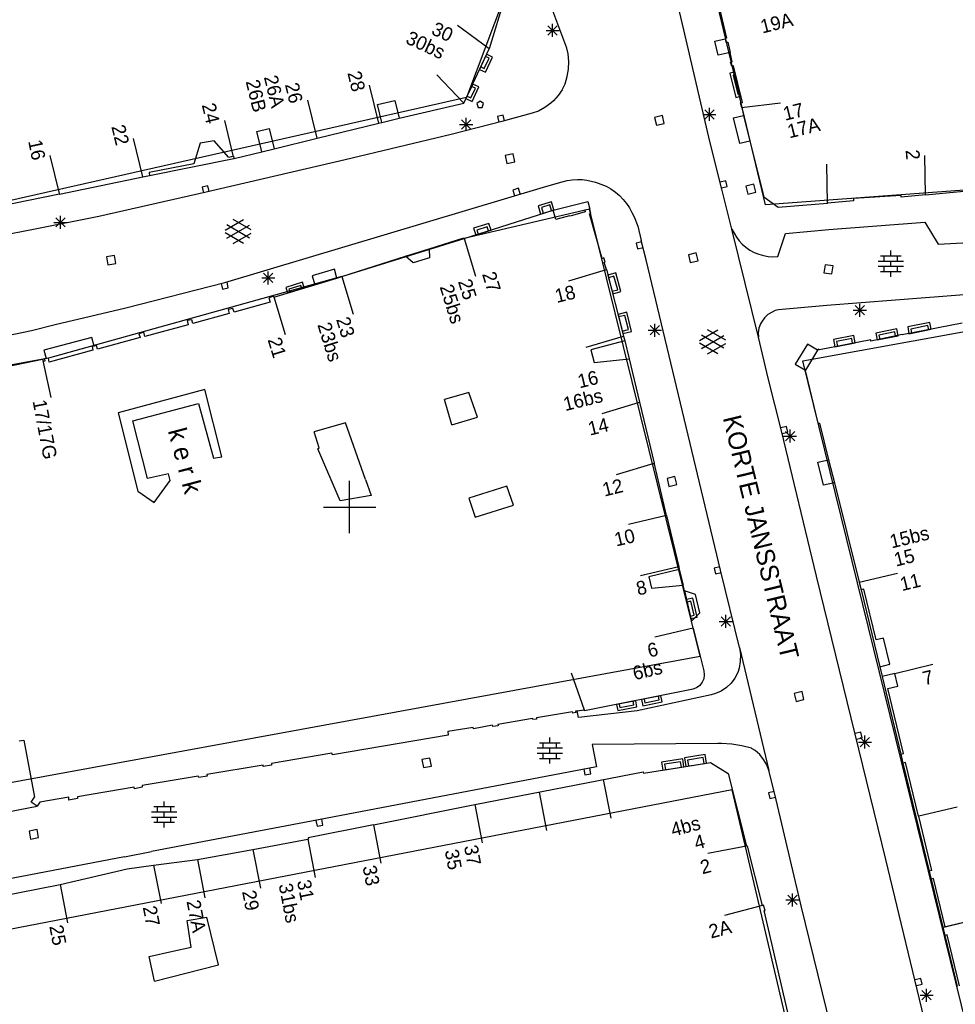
# Model space of a CAD drawing. Header units: millimetres. Extents: x 135944 to 142000, y 454200 to 456692.
# Tile 36 of 153: x 136775 to 136846, y 456012 to 456087. Entities that reach past the tile are written whole.
import ezdxf
from ezdxf.enums import TextEntityAlignment as Align

# ---------------------------------------------------------------- set-up
doc = ezdxf.new("R2010")
doc.units = ezdxf.units.MM
for name, color, linetype in [('TotaalGBKN2013_Bistad', 251, 'Continuous'), ('TotaalGBKN2013X$0$Contouren', 251, 'Continuous'), ('TotaalGBKN2013X$0$Xref', 251, 'Continuous')]:
    doc.layers.add(name, color=color, linetype=linetype)
doc.styles.add('TotaalGBKN2013X$0$GBKN binnenstad 2009$0$Standard', font='txt')

# ---------------------------------------------------------------- blocks, each defined once
blk = doc.blocks.new('TotaalGBKN2013X$0$GBKN binnenstad 2009')
at = {"layer": 'TotaalGBKN2013_Bistad'}
for p, q in [((136825573, 456086525), (136823399, 456095724)), ((136812346, 456090497), (136810679, 456085080)), ((136816612, 456085134), (136815029, 456089395)), ((136828177, 456088681), (136828847, 456085887)), ((136810679, 456085080), (136808260, 456086853)), ((136815031, 456086482), (136816031, 456086482)), ((136815177, 456086128), (136815885, 456086836)), ((136815885, 456086128), (136815177, 456086836)), ((136815531, 456085982), (136815531, 456086982)), ((136827565, 456077981), (136825573, 456086525)), ((136827946, 456085645), (136828723, 456085835)), ((136828208, 456084577), (136827946, 456085645)), ((136828847, 456085887), (136828717, 456085870)), ((136828717, 456085870), (136828723, 456085835)), ((136828723, 456085835), (136828782, 456085572)), ((136808738, 456080901), (136810679, 456085080)), ((136816718, 456084677), (136816612, 456085134)), ((136828782, 456085572), (136828931, 456085584)), ((136828931, 456085584), (136829113, 456084798)), ((136810303, 456083556), (136810670, 456084347)), ((136810670, 456084347), (136810397, 456084473)), ((136816778, 456084101), (136816718, 456084677)), ((136829113, 456084798), (136828208, 456084577)), ((136829278, 456084086), (136829113, 456084798)), ((136810030, 456083682), (136810303, 456083556)), ((136816659, 456082952), (136816758, 456083522)), ((136816758, 456083522), (136816778, 456084101)), ((136829144, 456084045), (136829278, 456084086)), ((136829238, 456083752), (136829144, 456084045)), ((136829367, 456083778), (136829238, 456083752)), ((136830052, 456080973), (136829367, 456083778)), ((136808738, 456080901), (136806675, 456083079)), ((136816482, 456082400), (136816659, 456082952)), ((136829533, 456083104), (136829340, 456083057)), ((136829340, 456083057), (136829695, 456081601)), ((136802237, 456079387), (136801526, 456082302)), ((136809288, 456081308), (136809635, 456082055)), ((136809635, 456082055), (136809338, 456082192)), ((136816259, 456081943), (136815965, 456081494)), ((136816259, 456081943), (136816482, 456082400)), ((136797520, 456078235), (136796809, 456081150)), ((136802147, 456080806), (136803475, 456081115)), ((136803475, 456081115), (136803792, 456079754)), ((136808991, 456081445), (136809288, 456081308)), ((136815965, 456081494), (136815608, 456081094)), ((136829695, 456081601), (136829888, 456081648)), ((136802464, 456079442), (136802147, 456080806)), ((136803792, 456079754), (136808738, 456080901)), ((136809985, 456081071), (136809735, 456080889)), ((136809735, 456080889), (136809839, 456080571)), ((136809839, 456080571), (136810132, 456080571)), ((136810235, 456080889), (136809985, 456081071)), ((136810132, 456080571), (136810235, 456080889)), ((136814937, 456080572), (136814442, 456080312)), ((136815390, 456080900), (136814937, 456080572)), ((136815608, 456081094), (136815390, 456080900)), ((136827177, 456079698), (136827885, 456080406)), ((136827885, 456079698), (136827177, 456080406)), ((136827531, 456079552), (136827531, 456080552)), ((136829908, 456080937), (136830052, 456080973)), ((136829996, 456080578), (136829908, 456080937)), ((136829985, 456080577), (136832962, 456080948)), ((136829996, 456080578), (136830145, 456079975)), ((136802464, 456079442), (136803792, 456079754)), ((136808566, 456078933), (136809274, 456079641)), ((136809274, 456078933), (136808566, 456079641)), ((136808920, 456078787), (136808920, 456079787)), ((136811759, 456079991), (136811319, 456079894)), ((136811319, 456079894), (136811416, 456079455)), ((136813977, 456080142), (136811639, 456079503)), ((136811855, 456079551), (136811759, 456079991)), ((136814442, 456080312), (136813977, 456080142)), ((136823932, 456079969), (136823329, 456079824)), ((136823329, 456079824), (136823474, 456079221)), ((136824077, 456079366), (136823932, 456079969)), ((136827031, 456080052), (136828031, 456080052)), ((136829380, 456079788), (136830145, 456079975)), ((136829860, 456077826), (136829380, 456079788)), ((136830145, 456079975), (136830629, 456078014)), ((136791100, 456076920), (136790448, 456079591)), ((136792919, 456078752), (136793842, 456078977)), ((136793842, 456078977), (136794221, 456077416)), ((136797522, 456078227), (136802237, 456079386)), ((136802237, 456079386), (136802464, 456079442)), ((136811639, 456079503), (136807782, 456078503)), ((136808420, 456079287), (136809420, 456079287)), ((136823474, 456079221), (136824077, 456079366)), ((136784179, 456075283), (136783468, 456078198)), ((136793299, 456077187), (136792919, 456078752)), ((136794221, 456077416), (136797522, 456078227)), ((136807782, 456078503), (136799672, 456076583)), ((136788585, 456077843), (136788083, 456076274)), ((136789650, 456078037), (136788585, 456077843)), ((136790766, 456076757), (136789650, 456078037)), ((136793299, 456077187), (136794221, 456077416)), ((136828481, 456074331), (136827565, 456077981)), ((136830629, 456078014), (136829860, 456077826)), ((136830629, 456078014), (136831683, 456073742)), ((136777806, 456073991), (136777095, 456076906)), ((136784697, 456075388), (136791160, 456076672)), ((136799672, 456076583), (136789043, 456074093)), ((136791134, 456076851), (136790766, 456076757)), ((136791134, 456076851), (136791160, 456076672)), ((136791160, 456076672), (136791171, 456076675)), ((136791171, 456076675), (136793299, 456077187)), ((136812518, 456077029), (136811909, 456076914)), ((136811909, 456076914), (136812024, 456076305)), ((136812633, 456076420), (136812518, 456077029)), ((136844066, 456073895), (136843999, 456076895)), ((136788083, 456076274), (136784670, 456075608)), ((136812024, 456076305), (136812633, 456076420)), ((136836566, 456073246), (136836499, 456076246)), ((136777813, 456073957), (136784179, 456075283)), ((136784179, 456075283), (136784697, 456075388)), ((136784670, 456075608), (136784697, 456075388)), ((136789170, 456074583), (136788730, 456074486)), ((136788730, 456074486), (136788827, 456074047)), ((136789266, 456074143), (136789170, 456074583)), ((136790449, 456067178), (136815081, 456074561)), ((136812913, 456074396), (136812483, 456074264)), ((136813045, 456073966), (136812913, 456074396)), ((136815081, 456074561), (136816255, 456074905)), ((136816255, 456074905), (136816645, 456074992)), ((136816645, 456074992), (136817041, 456075049)), ((136817041, 456075049), (136817441, 456075071)), ((136817441, 456075071), (136817791, 456075061)), ((136817791, 456075061), (136818139, 456075021)), ((136818139, 456075021), (136818483, 456074953)), ((136818483, 456074953), (136818821, 456074861)), ((136818821, 456074861), (136819225, 456074720)), ((136819225, 456074720), (136819619, 456074554)), ((136819619, 456074554), (136819997, 456074353)), ((136819997, 456074353), (136820351, 456074111)), ((136828790, 456074963), (136828352, 456074858)), ((136828457, 456074421), (136828895, 456074526)), ((136829241, 456071261), (136828481, 456074331)), ((136828895, 456074526), (136828790, 456074963)), ((136830919, 456074712), (136830319, 456074556)), ((136830319, 456074556), (136830475, 456073956)), ((136831075, 456074112), (136830919, 456074712)), ((136844066, 456073895), (136848645, 456074352)), ((136777813, 456073957), (136766715, 456071689)), ((136789043, 456074093), (136780816, 456072248)), ((136812483, 456074264), (136812615, 456073834)), ((136820351, 456074111), (136820658, 456073845)), ((136820658, 456073845), (136820933, 456073547)), ((136830475, 456073956), (136831075, 456074112)), ((136831683, 456073742), (136832799, 456072948)), ((136842199, 456073843), (136838539, 456073606)), ((136838539, 456073606), (136838552, 456073427)), ((136842207, 456073713), (136842199, 456073843)), ((136844066, 456073895), (136842207, 456073713)), ((136815311, 456073121), (136814673, 456072918)), ((136814673, 456072918), (136814810, 456072486)), ((136815448, 456072689), (136815311, 456073121)), ((136815567, 456072728), (136818238, 456073379)), ((136818238, 456073379), (136818379, 456072810)), ((136820933, 456073547), (136821182, 456073226)), ((136821182, 456073226), (136821411, 456072891)), ((136821411, 456072891), (136821605, 456072558)), ((136832799, 456072948), (136836563, 456073261)), ((136838552, 456073427), (136836563, 456073261)), ((136780816, 456072248), (136775960, 456071265)), ((136777537, 456071438), (136778245, 456072146)), ((136778245, 456071438), (136777537, 456072146)), ((136777891, 456071292), (136777891, 456072292)), ((136808761, 456070551), (136815567, 456072728)), ((136815771, 456072015), (136815567, 456072728)), ((136816830, 456072292), (136815771, 456072015)), ((136816886, 456072263), (136816830, 456072292)), ((136818027, 456072587), (136816886, 456072263)), ((136818379, 456072810), (136818005, 456072712)), ((136818005, 456072712), (136818027, 456072587)), ((136818363, 456072437), (136818464, 456072468)), ((136819329, 456069032), (136818363, 456072437)), ((136818464, 456072468), (136818379, 456072810)), ((136821605, 456072558), (136821767, 456072208)), ((136821767, 456072208), (136822051, 456071491)), ((136777391, 456071792), (136778391, 456071792)), ((136790475, 456071193), (136791877, 456072002)), ((136790612, 456070580), (136792345, 456071579)), ((136792345, 456070591), (136790613, 456071593)), ((136792475, 456071210), (136791089, 456072011)), ((136810533, 456071452), (136809742, 456071205)), ((136810631, 456071136), (136810533, 456071452)), ((136822051, 456071491), (136822301, 456070401)), ((136836661, 456071241), (136844011, 456071801)), ((136844011, 456071801), (136845031, 456070111)), ((136775960, 456071265), (136766727, 456069484)), ((136791876, 456070170), (136790475, 456070979)), ((136791089, 456070161), (136792475, 456070961)), ((136806086, 456069763), (136808745, 456070606)), ((136808745, 456070606), (136808761, 456070551)), ((136809742, 456071205), (136809840, 456070889)), ((136831281, 456063001), (136829241, 456071261)), ((136829241, 456071261), (136829593, 456070666)), ((136829593, 456070666), (136829795, 456070384)), ((136832751, 456069181), (136833341, 456070951)), ((136833341, 456070951), (136836661, 456071241)), ((136808762, 456070551), (136809624, 456067678)), ((136822353, 456070302), (136821916, 456070197)), ((136821916, 456070197), (136822021, 456069759)), ((136822021, 456069759), (136822459, 456069865)), ((136822686, 456068922), (136822301, 456070401)), ((136829795, 456070384), (136830031, 456070131)), ((136830031, 456070131), (136830319, 456069887)), ((136830319, 456069887), (136830630, 456069673)), ((136845031, 456070111), (136847381, 456070251)), ((136782010, 456069259), (136781401, 456069144)), ((136781401, 456069144), (136781516, 456068535)), ((136782125, 456068650), (136782010, 456069259)), ((136799407, 456067648), (136804291, 456069194)), ((136804291, 456069194), (136806086, 456069763)), ((136804856, 456068692), (136804291, 456069194)), ((136806104, 456069087), (136804856, 456068692)), ((136806086, 456069763), (136806104, 456069087)), ((136819443, 456069068), (136819329, 456069032)), ((136819558, 456068739), (136819443, 456069068)), ((136826524, 456069456), (136825921, 456069311)), ((136825921, 456069311), (136826066, 456068708)), ((136826669, 456068853), (136826524, 456069456)), ((136830630, 456069673), (136830962, 456069493)), ((136830962, 456069493), (136831311, 456069351)), ((136831311, 456069351), (136831662, 456069250)), ((136831662, 456069250), (136832021, 456069184)), ((136832021, 456069184), (136832386, 456069160)), ((136832386, 456069160), (136832751, 456069181)), ((136840604, 456069231), (136842204, 456069231)), ((136840904, 456068831), (136840904, 456069231)), ((136841404, 456069231), (136841404, 456069631)), ((136841904, 456068831), (136841904, 456069231)), ((136781516, 456068535), (136782125, 456068650)), ((136819488, 456068713), (136819558, 456068739)), ((136819655, 456068173), (136819488, 456068713)), ((136828387, 456045183), (136822686, 456068922)), ((136826066, 456068708), (136826669, 456068853)), ((136836374, 456068548), (136836288, 456067934)), ((136836988, 456068462), (136836374, 456068548)), ((136836902, 456067848), (136836988, 456068462)), ((136840424, 456068831), (136842384, 456068831)), ((136840424, 456068431), (136842384, 456068431)), ((136840904, 456068031), (136840904, 456068431)), ((136841404, 456068431), (136841404, 456068831)), ((136841904, 456068031), (136841904, 456068431)), ((136793281, 456067542), (136794281, 456067542)), ((136793427, 456067188), (136794135, 456067896)), ((136794135, 456067188), (136793427, 456067896)), ((136793781, 456067042), (136793781, 456068042)), ((136798838, 456068204), (136797143, 456067693)), ((136797143, 456067693), (136797344, 456067022)), ((136799039, 456067532), (136798838, 456068204)), ((136799039, 456067532), (136799407, 456067648)), ((136799408, 456067645), (136800270, 456064772)), ((136816781, 456067316), (136819655, 456068173)), ((136819655, 456068173), (136820958, 456063088)), ((136820226, 456067671), (136819810, 456067555)), ((136820515, 456066638), (136820226, 456067671)), ((136836288, 456067934), (136836902, 456067848)), ((136840604, 456068031), (136842204, 456068031)), ((136841404, 456067631), (136841404, 456068031)), ((136782897, 456065240), (136790449, 456067178)), ((136790191, 456067121), (136790287, 456066681)), ((136790727, 456066778), (136790630, 456067217)), ((136794203, 456066076), (136797344, 456067022)), ((136796268, 456066956), (136795368, 456066685)), ((136796338, 456066719), (136796268, 456066956)), ((136797344, 456067022), (136799039, 456067532)), ((136790287, 456066681), (136790727, 456066778)), ((136794192, 456066136), (136793837, 456066026)), ((136794203, 456066076), (136794192, 456066136)), ((136794203, 456066094), (136795065, 456063221)), ((136795368, 456066685), (136795438, 456066448)), ((136820099, 456066522), (136820515, 456066638)), ((136847021, 456066241), (136836511, 456065421)), ((136793926, 456065676), (136791169, 456064908)), ((136793837, 456066026), (136793926, 456065676)), ((136836511, 456065421), (136832811, 456065091)), ((136838677, 456064708), (136839385, 456065416)), ((136839385, 456064708), (136838677, 456065416)), ((136839031, 456064562), (136839031, 456065562)), ((136777487, 456063976), (136782897, 456065240)), ((136790787, 456064808), (136788023, 456064059)), ((136791060, 456065206), (136790713, 456065121)), ((136790713, 456065121), (136790787, 456064808)), ((136791169, 456064908), (136791060, 456065206)), ((136821055, 456064673), (136820585, 456064552)), ((136821333, 456063592), (136821055, 456064673)), ((136832006, 456064733), (136831730, 456064474)), ((136832330, 456064929), (136832006, 456064733)), ((136832559, 456065045), (136832330, 456064929)), ((136832811, 456065091), (136832559, 456065045)), ((136838531, 456065062), (136839531, 456065062)), ((136775667, 456063522), (136777487, 456063976)), ((136787650, 456063959), (136784340, 456063065)), ((136787929, 456064342), (136787591, 456064273)), ((136787591, 456064273), (136787650, 456063959)), ((136788023, 456064059), (136787929, 456064342)), ((136822997, 456063178), (136823705, 456063886)), ((136823705, 456063178), (136822997, 456063886)), ((136823351, 456063032), (136823351, 456064032)), ((136831445, 456064022), (136831314, 456063688)), ((136831514, 456064162), (136831445, 456064022)), ((136831730, 456064474), (136831514, 456064162)), ((136842270, 456063210), (136846860, 456064110)), ((136844242, 456063888), (136842929, 456063627)), ((136844304, 456063572), (136844242, 456063888)), ((136767093, 456061714), (136775667, 456063522)), ((136784261, 456063378), (136783888, 456063268)), ((136783888, 456063268), (136783972, 456062975)), ((136784340, 456063065), (136784261, 456063378)), ((136818087, 456062232), (136820961, 456063089)), ((136820863, 456063471), (136821333, 456063592)), ((136820958, 456063088), (136821054, 456062714)), ((136822851, 456063532), (136823851, 456063532)), ((136826773, 456062757), (136828175, 456063566)), ((136826910, 456062144), (136828643, 456063143)), ((136828643, 456062155), (136826911, 456063157)), ((136828773, 456062774), (136827387, 456063575)), ((136831314, 456063688), (136831260, 456063333)), ((136831260, 456063333), (136831281, 456063001)), ((136842270, 456063210), (136839884, 456062697)), ((136841703, 456063406), (136840485, 456063165)), ((136840485, 456063165), (136840551, 456062829)), ((136841769, 456063070), (136841703, 456063406)), ((136842929, 456063627), (136842991, 456063311)), ((136780293, 456062989), (136776617, 456062022)), ((136780466, 456062328), (136780293, 456062989)), ((136780466, 456062328), (136780304, 456062292)), ((136780304, 456062292), (136780358, 456061999)), ((136780638, 456062367), (136780466, 456062328)), ((136780716, 456062083), (136780638, 456062367)), ((136783972, 456062975), (136780716, 456062083)), ((136821054, 456062714), (136818446, 456062032)), ((136821054, 456062714), (136821381, 456061358)), ((136828174, 456061734), (136826773, 456062543)), ((136827387, 456061725), (136828773, 456062525)), ((136832021, 456059871), (136831281, 456063001)), ((136835031, 456062475), (136834097, 456060936)), ((136835800, 456062008), (136835031, 456062475)), ((136839867, 456062797), (136835941, 456062039)), ((136838410, 456062907), (136837247, 456062682)), ((136837247, 456062682), (136837319, 456062305)), ((136838482, 456062530), (136838410, 456062907)), ((136839884, 456062697), (136839867, 456062797)), ((136776617, 456062022), (136776790, 456061361)), ((136780358, 456061999), (136777011, 456061087)), ((136818446, 456062032), (136818699, 456061065)), ((136835800, 456062008), (136834866, 456060469)), ((136835845, 456062082), (136835800, 456062008)), ((136835941, 456062039), (136835845, 456062082)), ((136770658, 456060136), (136776519, 456061312)), ((136776519, 456061312), (136776557, 456061145)), ((136776519, 456061312), (136777152, 456058380)), ((136776689, 456061176), (136776557, 456061145)), ((136776790, 456061361), (136776663, 456061337)), ((136776663, 456061337), (136776689, 456061176)), ((136776961, 456061393), (136776790, 456061361)), ((136777011, 456061087), (136776961, 456061393)), ((136818699, 456061065), (136821381, 456061358)), ((136821381, 456061358), (136822186, 456058021)), ((136834097, 456060936), (136834866, 456060469)), ((136834866, 456060469), (136834814, 456060383)), ((136834814, 456060383), (136834887, 456060340)), ((136834887, 456060340), (136835824, 456056432)), ((136833033, 456055845), (136832021, 456059871)), ((136788936, 456059009), (136782305, 456057206)), ((136790220, 456053858), (136788936, 456059009)), ((136809127, 456058780), (136807275, 456058230)), ((136809784, 456056883), (136809127, 456058780)), ((136783433, 456056614), (136788449, 456057940)), ((136788449, 456057940), (136789594, 456053750)), ((136807830, 456056294), (136807275, 456058230)), ((136819312, 456057164), (136822186, 456058021)), ((136822186, 456058021), (136823291, 456053356)), ((136782305, 456057206), (136783813, 456051218)), ((136784537, 456052201), (136783433, 456056614)), ((136799691, 456056443), (136797306, 456055754)), ((136801226, 456052124), (136799691, 456056443)), ((136807830, 456056294), (136809784, 456056883)), ((136835824, 456056432), (136835944, 456056424)), ((136835944, 456056424), (136836647, 456053619)), ((136797688, 456054533), (136797306, 456055754)), ((136833418, 456056173), (136832980, 456056068)), ((136835714, 456044710), (136833033, 456055845)), ((136833085, 456055631), (136833523, 456055736)), ((136833347, 456055078), (136834055, 456055786)), ((136834055, 456055078), (136833347, 456055786)), ((136833523, 456055736), (136833418, 456056173)), ((136833701, 456054932), (136833701, 456055932)), ((136833201, 456055432), (136834201, 456055432)), ((136797580, 456054468), (136797688, 456054533)), ((136799283, 456050489), (136797580, 456054468)), ((136789594, 456053750), (136790220, 456053858)), ((136820417, 456052499), (136823291, 456053356)), ((136823348, 456053176), (136823291, 456053356)), ((136835813, 456053436), (136836647, 456053619)), ((136836253, 456051676), (136835813, 456053436)), ((136836647, 456053619), (136837085, 456051868)), ((136786147, 456052557), (136784537, 456052201)), ((136786283, 456052049), (136786147, 456052557)), ((136824249, 456049359), (136823348, 456053176)), ((136785067, 456050348), (136786283, 456052049)), ((136800000, 456050000), (136800000, 456052000)), ((136801226, 456052124), (136801665, 456050887)), ((136824892, 456052337), (136824289, 456052192)), ((136824289, 456052192), (136824434, 456051589)), ((136824434, 456051589), (136825037, 456051734)), ((136825037, 456051734), (136824892, 456052337)), ((136837085, 456051868), (136836253, 456051676)), ((136837085, 456051868), (136838990, 456044251)), ((136783813, 456051218), (136785067, 456050348)), ((136812028, 456051615), (136809124, 456050672)), ((136812552, 456050155), (136812028, 456051615)), ((136801665, 456050887), (136799283, 456050489)), ((136809124, 456050672), (136809617, 456049243)), ((136798000, 456050000), (136800000, 456050000)), ((136800000, 456050000), (136802000, 456050000)), ((136800000, 456048000), (136800000, 456050000)), ((136809617, 456049243), (136812552, 456050155)), ((136824253, 456049360), (136821333, 456048673)), ((136824249, 456049359), (136825176, 456045427)), ((136825181, 456045428), (136822261, 456044741)), ((136825222, 456045233), (136822895, 456044673)), ((136825176, 456045427), (136825222, 456045233)), ((136825222, 456045233), (136825509, 456044017)), ((136828329, 456045427), (136827892, 456045322)), ((136827892, 456045322), (136827997, 456044884)), ((136827997, 456044884), (136828435, 456044990)), ((136829825, 456039256), (136828387, 456045183)), ((136838994, 456044252), (136841911, 456044954)), ((136822895, 456044673), (136823106, 456043798)), ((136841033, 456023035), (136835714, 456044710)), ((136838990, 456044251), (136839135, 456043669)), ((136823106, 456043798), (136825509, 456044017)), ((136825611, 456043584), (136825509, 456044017)), ((136826457, 456043320), (136825611, 456043584)), ((136825611, 456043584), (136826155, 456041279)), ((136839340, 456043719), (136839135, 456043669)), ((136839135, 456043669), (136840560, 456037783)), ((136840281, 456039833), (136839340, 456043719)), ((136826100, 456042794), (136825816, 456042727)), ((136826350, 456041729), (136826100, 456042794)), ((136826797, 456041910), (136826457, 456043320)), ((136826066, 456041662), (136826350, 456041729)), ((136826155, 456041279), (136826797, 456041910)), ((136826288, 456040741), (136826155, 456041279)), ((136828281, 456041252), (136829281, 456041252)), ((136828427, 456040898), (136829135, 456041606)), ((136829135, 456040898), (136828427, 456041606)), ((136828781, 456040752), (136828781, 456041752)), ((136826282, 456040740), (136823362, 456040053)), ((136826288, 456040741), (136827096, 456037468)), ((136840835, 456039967), (136840281, 456039833)), ((136841318, 456037974), (136840835, 456039967)), ((136829825, 456039256), (136832069, 456029833)), ((136829825, 456039256), (136829894, 456038728)), ((136829883, 456038196), (136829793, 456037672)), ((136829894, 456038728), (136829883, 456038196)), ((136827096, 456037468), (136827136, 456037169)), ((136829793, 456037672), (136829692, 456037338)), ((136840560, 456037783), (136841318, 456037974)), ((136840560, 456037783), (136840740, 456037042)), ((136841699, 456037275), (136844616, 456037977)), ((136816959, 456037324), (136817936, 456034487)), ((136827095, 456036869), (136826979, 456036591)), ((136827136, 456037169), (136827095, 456036869)), ((136829470, 456036911), (136829180, 456036527)), ((136829692, 456037338), (136829470, 456036911)), ((136841699, 456037275), (136840740, 456037042)), ((136840740, 456037042), (136842170, 456031084)), ((136841934, 456036304), (136841699, 456037275)), ((136826161, 456036037), (136817969, 456034398)), ((136826271, 456036059), (136826161, 456036037)), ((136826551, 456036171), (136826271, 456036059)), ((136826793, 456036352), (136826551, 456036171)), ((136826979, 456036591), (136826793, 456036352)), ((136828431, 456035927), (136827992, 456035729)), ((136828830, 456036196), (136828431, 456035927)), ((136829180, 456036527), (136828830, 456036196)), ((136841173, 456036118), (136841934, 456036304)), ((136842374, 456031135), (136841173, 456036118)), ((136821744, 456034881), (136821691, 456035143)), ((136827669, 456035634), (136822010, 456034421)), ((136822534, 456035312), (136822591, 456035029)), ((136822591, 456035029), (136823684, 456035247)), ((136823684, 456035247), (136823627, 456035530)), ((136827992, 456035729), (136827669, 456035634)), ((136834613, 456035884), (136834010, 456035739)), ((136834010, 456035739), (136834155, 456035136)), ((136834155, 456035136), (136834758, 456035281)), ((136834758, 456035281), (136834613, 456035884)), ((136817404, 456034401), (136817291, 456034383)), ((136817404, 456034401), (136817936, 456034487)), ((136817505, 456033898), (136817404, 456034401)), ((136822010, 456034421), (136817505, 456033898)), ((136817968, 456034492), (136817936, 456034487)), ((136817969, 456034398), (136817968, 456034492)), ((136820621, 456034929), (136820674, 456034667)), ((136820674, 456034667), (136821744, 456034881)), ((136814000, 456033829), (136811341, 456033366)), ((136814016, 456033744), (136814000, 456033829)), ((136814305, 456033773), (136814016, 456033744)), ((136817057, 456034335), (136814299, 456033883)), ((136814299, 456033883), (136814305, 456033773)), ((136817083, 456034241), (136817057, 456034335)), ((136817307, 456034284), (136817083, 456034241)), ((136817291, 456034383), (136817307, 456034284)), ((136809468, 456033126), (136807525, 456032830)), ((136809469, 456033041), (136809468, 456033126)), ((136810937, 456033321), (136809469, 456033041)), ((136810964, 456033212), (136810937, 456033321)), ((136811357, 456033257), (136810964, 456033212)), ((136811341, 456033366), (136811357, 456033257)), ((136774732, 456032107), (136775077, 456032172)), ((136775077, 456032172), (136775897, 456027799)), ((136807539, 456032559), (136798690, 456031054)), ((136807525, 456032830), (136807539, 456032559)), ((136815320, 456031968), (136815320, 456032368)), ((136839116, 456032775), (136838678, 456032670)), ((136838783, 456032233), (136839221, 456032338)), ((136839065, 456031661), (136839773, 456032369)), ((136839773, 456031661), (136839065, 456032369)), ((136839221, 456032338), (136839116, 456032775)), ((136839419, 456031515), (136839419, 456032515)), ((136814340, 456031568), (136816300, 456031568)), ((136814520, 456031968), (136816120, 456031968)), ((136814820, 456031568), (136814820, 456031968)), ((136815320, 456031168), (136815320, 456031568)), ((136815820, 456031568), (136815820, 456031968)), ((136828163, 456031901), (136818566, 456031821)), ((136818566, 456031821), (136818885, 456030115)), ((136828455, 456031906), (136828163, 456031901)), ((136829234, 456031863), (136828455, 456031906)), ((136830004, 456031740), (136829234, 456031863)), ((136830758, 456031540), (136830004, 456031740)), ((136830806, 456031513), (136830758, 456031540)), ((136831017, 456031372), (136830806, 456031513)), ((136831374, 456031060), (136831017, 456031372)), ((136838919, 456032015), (136839919, 456032015)), ((136798654, 456031173), (136794036, 456030371)), ((136798690, 456031054), (136798654, 456031173)), ((136806148, 456030794), (136805539, 456030679)), ((136805539, 456030679), (136805654, 456030070)), ((136806263, 456030185), (136806148, 456030794)), ((136814340, 456031168), (136816300, 456031168)), ((136814520, 456030768), (136816120, 456030768)), ((136814820, 456030768), (136814820, 456031168)), ((136815320, 456030368), (136815320, 456030768)), ((136815820, 456030768), (136815820, 456031168)), ((136827049, 456030831), (136825862, 456030643)), ((136825862, 456030643), (136825933, 456030189)), ((136827120, 456030377), (136827049, 456030831)), ((136831674, 456030692), (136831374, 456031060)), ((136831908, 456030279), (136831674, 456030692)), ((136842170, 456031084), (136842374, 456031135)), ((136842170, 456031084), (136842335, 456030394)), ((136793384, 456030252), (136789089, 456029538)), ((136793392, 456030147), (136793384, 456030252)), ((136794039, 456030241), (136793392, 456030147)), ((136794036, 456030371), (136794039, 456030241)), ((136818885, 456030115), (136797627, 456026064)), ((136805654, 456030070), (136806263, 456030185)), ((136817926, 456029942), (136818010, 456029500)), ((136818452, 456029583), (136818368, 456030026)), ((136822484, 456029643), (136827607, 456030453)), ((136825321, 456030518), (136824099, 456030324)), ((136824099, 456030324), (136824164, 456029909)), ((136825386, 456030103), (136825321, 456030518)), ((136827607, 456030453), (136828964, 456029603)), ((136832069, 456029833), (136831908, 456030279)), ((136842539, 456030445), (136842335, 456030394)), ((136842335, 456030394), (136843323, 456026311)), ((136843524, 456026357), (136842539, 456030445)), ((136788417, 456029404), (136784137, 456028700)), ((136788463, 456029299), (136788417, 456029404)), ((136789120, 456029408), (136788463, 456029299)), ((136789089, 456029538), (136789120, 456029408)), ((136809578, 456027245), (136822463, 456029733)), ((136818010, 456029500), (136818452, 456029583)), ((136819408, 456029147), (136819978, 456026202)), ((136822463, 456029733), (136822484, 456029643)), ((136828964, 456029603), (136830354, 456024044)), ((136832523, 456028020), (136832069, 456029833)), ((136783530, 456028567), (136779202, 456027835)), ((136783562, 456028443), (136783530, 456028567)), ((136784149, 456028566), (136783562, 456028443)), ((136784137, 456028700), (136784149, 456028566)), ((136775638, 456027418), (136775897, 456027799)), ((136778520, 456027792), (136776308, 456027426)), ((136778539, 456027574), (136778520, 456027792)), ((136779199, 456027696), (136778539, 456027574)), ((136779202, 456027835), (136779199, 456027696)), ((136814493, 456028196), (136815063, 456025251)), ((136832473, 456028235), (136832035, 456028130)), ((136832035, 456028130), (136832140, 456027693)), ((136832140, 456027693), (136832578, 456027798)), ((136834546, 456019477), (136832523, 456028020)), ((136755452, 456023105), (136776093, 456027109)), ((136776093, 456027109), (136775638, 456027418)), ((136776308, 456027426), (136776093, 456027109)), ((136785019, 456027080), (136786619, 456027080)), ((136785319, 456026680), (136785319, 456027080)), ((136785819, 456027080), (136785819, 456027480)), ((136786319, 456026680), (136786319, 456027080)), ((136801822, 456025687), (136809578, 456027245)), ((136809578, 456027245), (136810148, 456024300)), ((136843553, 456026364), (136846470, 456027066)), ((136784839, 456026680), (136786799, 456026680)), ((136784839, 456026280), (136786799, 456026280)), ((136785319, 456025880), (136785319, 456026280)), ((136785819, 456026280), (136785819, 456026680)), ((136786319, 456025880), (136786319, 456026280)), ((136797953, 456025669), (136797869, 456026112)), ((136843323, 456026311), (136844331, 456022146)), ((136843524, 456026357), (136844527, 456022195)), ((136797627, 456026064), (136784862, 456023656)), ((136785019, 456025880), (136786619, 456025880)), ((136785819, 456025480), (136785819, 456025880)), ((136801822, 456025687), (136796834, 456024685)), ((136797427, 456026028), (136797511, 456025586)), ((136797511, 456025586), (136797953, 456025669)), ((136801821, 456025692), (136802391, 456022747)), ((136776101, 456025316), (136775492, 456025201)), ((136775492, 456025201), (136775607, 456024592)), ((136775607, 456024592), (136776216, 456024707)), ((136776216, 456024707), (136776101, 456025316)), ((136796850, 456024596), (136796806, 456024588)), ((136796834, 456024685), (136796850, 456024596)), ((136792609, 456023787), (136796806, 456024588)), ((136796806, 456024588), (136797376, 456021643)), ((136830354, 456024044), (136827402, 456023486)), ((136830439, 456024045), (136830354, 456024044)), ((136831576, 456019516), (136830439, 456024045)), ((136782793, 456023242), (136771935, 456021164)), ((136782793, 456023242), (136784862, 456023656)), ((136788357, 456023043), (136792609, 456023787)), ((136792609, 456023787), (136793179, 456020842)), ((136777871, 456021132), (136782979, 456022331)), ((136782979, 456022331), (136785011, 456022599)), ((136785011, 456022599), (136788357, 456023043)), ((136785011, 456022599), (136785581, 456019654)), ((136788357, 456023043), (136788927, 456020098)), ((136844427, 456008909), (136841033, 456023035)), ((136844527, 456022195), (136844331, 456022146)), ((136844331, 456022146), (136844481, 456021532)), ((136844675, 456021582), (136844481, 456021532)), ((136845565, 456017886), (136844675, 456021582)), ((136772844, 456020121), (136777871, 456021132)), ((136777871, 456021132), (136778432, 456018185)), ((136844481, 456021532), (136845382, 456017842)), ((136833527, 456019588), (136834235, 456020296)), ((136834235, 456019588), (136833527, 456020296)), ((136833881, 456019442), (136833881, 456020442)), ((136831576, 456019516), (136828680, 456018735)), ((136831666, 456019537), (136831576, 456019516)), ((136831791, 456019135), (136831666, 456019537)), ((136833381, 456019942), (136834381, 456019942)), ((136837291, 456008258), (136834546, 456019477)), ((136787588, 456018367), (136789078, 456018620)), ((136789968, 456014971), (136789078, 456018620)), ((136831706, 456019129), (136831791, 456019135)), ((136833950, 456009527), (136831706, 456019129)), ((136845565, 456017886), (136848482, 456018588)), ((136787872, 456016319), (136787588, 456018367)), ((136845382, 456017842), (136848299, 456018544)), ((136845382, 456017842), (136845565, 456017886)), ((136845382, 456017842), (136845533, 456017224)), ((136845714, 456017270), (136845533, 456017224)), ((136845533, 456017224), (136846485, 456013326)), ((136846653, 456013369), (136845714, 456017270)), ((136786489, 456016008), (136787872, 456016319)), ((136784673, 456015600), (136786489, 456016008)), ((136785092, 456013729), (136784673, 456015600)), ((136785092, 456013729), (136789968, 456014971)), ((136843694, 456013935), (136843256, 456013830)), ((136843361, 456013393), (136843799, 456013498)), ((136843799, 456013498), (136843694, 456013935)), ((136843641, 456012642), (136844641, 456012642)), ((136843787, 456012288), (136844495, 456012996)), ((136844495, 456012288), (136843787, 456012996)), ((136844141, 456012142), (136844141, 456013142))]:
    blk.add_line(p, q, dxfattribs=at)
for points in [[(136810481, 456084654), (136809945, 456083500), (136810399, 456083289), (136810935, 456084443)], [(136829935, 456081453), (136829484, 456083297), (136829096, 456083202), (136829547, 456081358)], [(136809422, 456082373), (136808906, 456081263), (136809384, 456081041), (136809900, 456082151)], [(136814619, 456072425), (136815638, 456072749), (136815440, 456073371), (136814421, 456073047)], [(136809649, 456070829), (136810821, 456071195), (136810663, 456071701), (136809491, 456071335)], [(136819756, 456067747), (136820152, 456066328), (136820760, 456066498), (136820364, 456067917)], [(136795246, 456066390), (136796529, 456066776), (136796400, 456067204), (136795117, 456066818)], [(136820535, 456064745), (136820912, 456063276), (136821575, 456063446), (136821198, 456064915)], [(136842794, 456063272), (136844499, 456063610), (136844398, 456064122), (136842693, 456063786)], [(136837122, 456062267), (136838677, 456062567), (136838566, 456063140), (136837011, 456062839)], [(136840354, 456062790), (136841964, 456063108), (136841859, 456063640), (136840249, 456063322)], [(136825770, 456042921), (136826111, 456041466), (136826589, 456041578), (136826248, 456043033)], [(136821887, 456035182), (136820424, 456034889), (136820516, 456034430), (136821979, 456034723)], [(136823823, 456035569), (136822337, 456035272), (136822433, 456034792), (136823919, 456035089)], [(136823966, 456029877), (136825583, 456030133), (136825486, 456030745), (136823869, 456030489)], [(136825735, 456030157), (136827317, 456030407), (136827214, 456031058), (136825632, 456030808)]]:
    blk.add_3dface(points, dxfattribs=at)
at = {"layer": 'TotaalGBKN2013_Bistad', "style": 'TotaalGBKN2013X$0$GBKN binnenstad 2009$0$Standard'}
for s, rotation, p in [('19A', 13.9432, (136831449, 456086750.5)), ('17', 13.9432, (136833183, 456080074.5)), ('17A', 13.9432, (136833516, 456078724.5)), ('27', 287.1494, (136810630.6, 456067991.4)), ('25bs', 287.1526, (136807388.6, 456067015.4)), ('25', 287.1526, (136808786.6, 456067421.4)), ('23', 287.1526, (136799464.6, 456064525.4)), ('23bs', 287.1526, (136798035.6, 456064108.4)), ('21', 287.1526, (136794227.6, 456062965.4)), ('17/17G', 280.7684, (136776266.7, 456058215.5)), ('15bs', 13.5259, (136841338.7, 456047346.4)), ('15', 14.0681, (136841668.9, 456045954.2)), ('11', 13.5259, (136842124.7, 456044078.4)), ('7', 13.5259, (136843856.7, 456036865.4)), ('37', 280.9488, (136809263.4, 456024131.1)), ('35', 280.9467, (136807793.4, 456023802.1)), ('33', 280.9488, (136801506.4, 456022578.1)), ('31bs', 280.9488, (136795089.4, 456021203.1)), ('31', 280.9488, (136796491.4, 456021473.1)), ('29', 280.9488, (136792294.4, 456020674.1)), ('27', 280.9488, (136784695.4, 456019485.1)), ('27A', 280.9488, (136788042.4, 456019930.1)), ('25', 280.7684, (136777545.7, 456018019.5))]:
    blk.add_text(s, height=1054, rotation=rotation, dxfattribs=at).set_placement(p, align=Align.MIDDLE_LEFT)
for s, rotation, p in [('30bs', 335.079, (136807207.8, 456084723.7)), ('30', 335.079, (136807821.7, 456086044.6)), ('28', 283.7199, (136800712.6, 456081829.3)), ('26B', 283.7199, (136793155.4, 456080261.4)), ('26A', 283.7199, (136794545.5, 456080598.7)), ('26', 283.7199, (136795933.5, 456080938.5)), ('24', 283.7199, (136789572.3, 456079379.2)), ('22', 283.7199, (136782655.3, 456077723.5)), ('16', 281.5573, (136776242.8, 456076575.2)), ('2', 274.4861, (136843119.4, 456076572.9)), ('18', 13.7731, (136817247.7, 456066500.7)), ('16', 13.7731, (136818993.4, 456059969.6)), ('16bs', 13.7731, (136819336.1, 456058581.7)), ('14', 13.7731, (136819782.8, 456056350.7)), ('12', 13.7731, (136820887.4, 456051684.6)), ('10', 13.2442, (136821800.3, 456047854.5)), ('8', 13.2442, (136822711.1, 456043919.2)), ('6', 13.2442, (136823568.8, 456039176)), ('6bs', 13.2442, (136823895.5, 456037784.5)), ('4bs', 15.0994, (136826793.5, 456025872.4)), ('4', 15.0994, (136827142.7, 456024483.4)), ('2', 15.0994, (136827610.7, 456022606.1)), ('2A', 15.1099, (136829170.5, 456017933.5))]:
    blk.add_text(s, height=1054, rotation=rotation, dxfattribs=at).set_placement(p, align=Align.MIDDLE_RIGHT)
blk.add_text('KORTE JANSSTRAAT', height=1400, rotation=283.588283, dxfattribs=at).set_placement((136830793.8, 456047538.7), align=Align.CENTER)
blk.add_text('k e r k', height=1400, rotation=284.808503, dxfattribs=at).set_placement((136787448, 456053571.2), align=Align.MIDDLE)

msp = doc.modelspace()

# ---------------------------------------------------------------- linework, layer by layer
at = {"layer": 'TotaalGBKN2013X$0$Contouren'}
for p, q in [((136831.815, 456073.128), (136824.912, 456102.03)), ((136812.2, 456090.023), (136808.948, 456081.354)), ((136808.948, 456081.354), (136761.344, 456070.572)), ((136890.761, 456077.456), (136831.815, 456073.128)), ((136818.361, 456072.805), (136808.762, 456070.551)), ((136826.819, 456038.588), (136818.361, 456072.805)), ((136799.408, 456067.645), (136808.762, 456070.551)), ((136799.408, 456067.645), (136776.961, 456061.393)), ((136834.669, 456061.204), (136847.479, 456063.507)), ((136776.961, 456061.393), (136757.624, 456057.823)), ((136847.632, 456008.574), (136834.669, 456061.204)), ((136705.16, 456016.297), (136826.819, 456038.588)), ((136829.267, 456028.358), (136706.279, 456004.612)), ((136833.704, 456009.471), (136829.267, 456028.358))]:
    msp.add_line(p, q, dxfattribs=at)

# ---------------------------------------------------------------- block references
at = {"layer": 'TotaalGBKN2013X$0$Xref', "xscale": 0.0009999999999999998, "yscale": 0.0009999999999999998, "zscale": 0.0009999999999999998}
msp.add_blockref('TotaalGBKN2013X$0$GBKN binnenstad 2009', (0, 0), dxfattribs=at)

doc.saveas('drawing.dxf')
